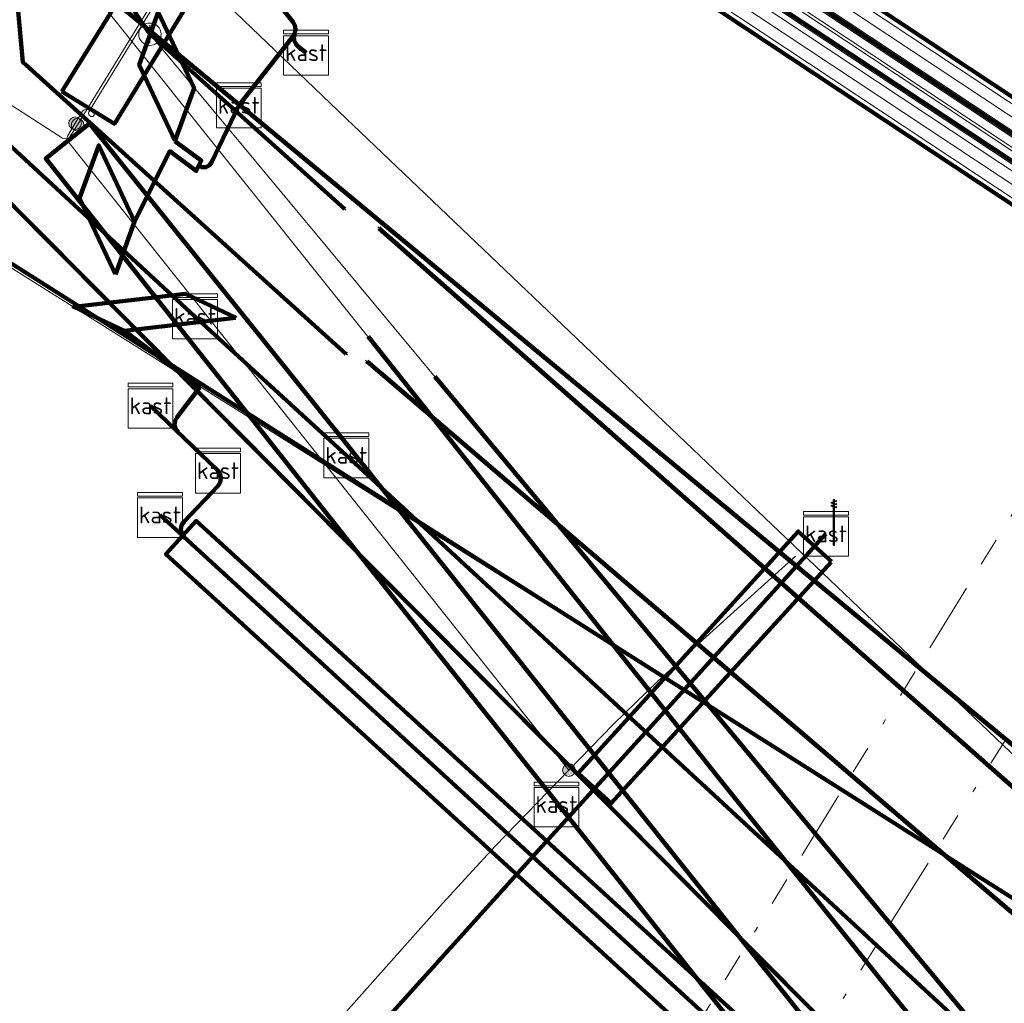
# Model space of a CAD drawing. Header units: metres. Extents: x 153756 to 154348, y 463867 to 464433.
# Tile 32 of 76: x 153994 to 154012, y 464044 to 464061. Entities that reach past the tile are written whole.
import ezdxf
from ezdxf.enums import TextEntityAlignment as Align
from ezdxf.lldxf.tags import DXFTag

# ---------------------------------------------------------------- set-up
doc = ezdxf.new("R2010")
doc.units = ezdxf.units.M
doc.header["$LTSCALE"] = 0.5
doc.linetypes.add('RI-OVERIG-SO', pattern=[17, 5, -2, 2, -2, 0, -2, 2, -2])
doc.layers.get('0').update_dxf_attribs({"linetype": 'CONTINUOUS'})
for name, color, linetype, lineweight in [('B-PV-KL-DATA_COAXKABEL_17_ZIGGO BV-G', 90, 'KL-DATA-SO', 18), ('B-PV-KL-DATA_DUCT_ZIGGO BV-G', 90, 'CONTINUOUS', 100), ('B-PV-KL-DATA_EUROFIBER NEDERLAND BV-G', 90, 'KL-DATA-SO', 18), ('B-PV-KL-DATA_HULPSTUK_KPN BV-S', 90, 'CONTINUOUS', 25), ('B-PV-KL-DATA_HULPSTUK_ZIGGO BV-S', 90, 'CONTINUOUS', 25), ('B-PV-KL-DATA_KABELBED_KPN BV-G', 90, 'CONTINUOUS', 100), ('B-PV-KL-DATA_KABELBED_ZIGGO BV-G', 90, 'CONTINUOUS', 100), ('B-PV-KL-DATA_MANTELBUIS_125_ZIGGO BV-G', 90, 'CONTINUOUS', 100), ('B-PV-KL-DATA_MANTELBUIS_POLYVINYLCHLORIDE PVC_100_KPN BV-G', 90, 'CONTINUOUS', 100), ('B-PV-KL-DATA_MANTELBUIS_POLYVINYLCHLORIDE PVC_125_KPN BV-G', 90, 'CONTINUOUS', 100), ('B-PV-KL-DATA_MANTELBUIS_REGGEFIBER OPERATOR BV-G', 90, 'CONTINUOUS', 100), ('B-PV-KL-DATA_MANTELBUIS_ZIGGO BV-G', 90, 'CONTINUOUS', 100), ('B-PV-KL-DATA_REGGEFIBER OPERATOR BV-G', 90, 'KL-DATA-SO', 18), ('B-PV-KL-DATA_STEDIN NETBEHEER BV-G', 90, 'KL-DATA-SO', 18), ('B-PV-KL-ET_HS_50 KV_STEDIN NETBEHEER BV-G', 10, 'KL-HS-SO', 18), ('B-PV-KL-ET_HS_MANTELBUIS_POLYETHYLEEN PE_110_STEDIN NETBEHEER BV-G', 10, 'CONTINUOUS', 100), ('B-PV-KL-ET_HS_MANTELBUIS_POLYETHYLEEN PE_125_STEDIN NETBEHEER BV-G', 10, 'CONTINUOUS', 100), ('B-PV-KL-ET_HS_MANTELBUIS_POLYVINYLCHLORIDE PVC_125_STEDIN NETBEHEER BV-G', 10, 'CONTINUOUS', 100), ('B-PV-KL-ET_LS_400 V_STEDIN NETBEHEER BV-G', 190, 'KL-LS-SO', 18), ('B-PV-KL-ET_LS_GEMEENTE AMERSFOORT-S', 190, 'CONTINUOUS', 25), ('B-PV-KL-ET_LS_HULPSTUK_GEMEENTE AMERSFOORT-S', 190, 'CONTINUOUS', 25), ('B-PV-KL-ET_LS_HULPSTUK_STEDIN NETBEHEER BV-S', 190, 'CONTINUOUS', 25), ('B-PV-KL-ET_LS_KABELBED_GEMEENTE AMERSFOORT-G', 190, 'CONTINUOUS', 100), ('B-PV-KL-ET_LS_MANTELBUIS_GEMEENTE AMERSFOORT-G', 190, 'CONTINUOUS', 100), ('B-PV-KL-ET_LS_MANTELBUIS_POLYETHYLEEN PE_110_STEDIN NETBEHEER BV-G', 190, 'CONTINUOUS', 100), ('B-PV-KL-ET_LS_MANTELBUIS_POLYETHYLEEN PE_125_STEDIN NETBEHEER BV-G', 190, 'CONTINUOUS', 100), ('B-PV-KL-ET_LS_MANTELBUIS_POLYVINYLCHLORIDE PVC_125_STEDIN NETBEHEER BV-G', 190, 'CONTINUOUS', 100), ('B-PV-KL-ET_MS_MANTELBUIS_POLYETHYLEEN PE_110_STEDIN NETBEHEER BV-G', 130, 'CONTINUOUS', 100), ('B-PV-KL-ET_MS_MANTELBUIS_POLYETHYLEEN PE_125_STEDIN NETBEHEER BV-G', 130, 'CONTINUOUS', 100), ('B-PV-KL-ET_MS_MANTELBUIS_POLYVINYLCHLORIDE PVC_125_STEDIN NETBEHEER BV-G', 130, 'CONTINUOUS', 100), ('B-PV-KL-GAS_LD_MANTELBUIS_POLYETHYLEEN PE_STEDIN NETBEHEER BV-G', 50, 'CONTINUOUS', 100), ('B-PV-KL-GAS_LD_POLYVINYLCHLORIDE PVC_250_STEDIN NETBEHEER BV-G', 50, 'KL-GAS_LD-SO', 18), ('B-PV-KL-WATER_160_VITENS-G', 170, 'KL-WATER-SO', 18), ('B-PV-KL-WATER_HULPSTUK_VITENS-S', 170, 'CONTINUOUS', 25), ('B-PV-KL-WATER_MANTELBUIS_VITENS-G', 170, 'CONTINUOUS', 100), ('B-PV-OG-INFO_EUROFIBER NEDERLAND BV-G', 7, 'CONTINUOUS', 18), ('B-PV-OG-INFO_REGGEFIBER OPERATOR BV-G', 7, 'CONTINUOUS', 18), ('B-PV-OG-INFO_STEDIN NETBEHEER BV-G', 7, 'CONTINUOUS', 18), ('B-PV-OG-INFO_ZIGGO BV-G', 7, 'CONTINUOUS', 18), ('B-PV-RI-VRIJVERVAL_BETON_300_GEMEENTE AMERSFOORT-G', 210, 'RI-OVERIG-SO', 18), ('B-PV-RI-VRIJVERVAL_BETON_400_GEMEENTE AMERSFOORT-G', 210, 'RI-OVERIG-SO', 18)]:
    doc.layers.add(name, color=color, linetype=linetype, lineweight=lineweight)
doc.styles.add('NLCS-ISO', font='txt')
tags = doc.linetypes.add('KL-DATA-SO', pattern='A,4,-1,[101,NLCS.SHX,S=0.5,R=0,X=0,Y=0],-1,4,-1,["D",Standard,S=1,R=0,X=-0.25,Y=-0.5],-1.5', length=12.5).pattern_tags.tags
tags[18] = DXFTag(74, 10)
tags = doc.linetypes.add('KL-GAS_LD-SO', pattern='A,4,-1,[69,NLCS.SHX,S=0.5,R=0,X=0,Y=0],-1,4,-1,["L",Standard,S=1,R=0,X=0.25,Y=-0.5],-2', length=13).pattern_tags.tags
tags[18] = DXFTag(74, 10)
tags = doc.linetypes.add('KL-HS-SO', pattern='A,4,-1,[103,NLCS.SHX,S=0.75,R=0,X=0,Y=0],-1,4,-1,["H",Standard,S=1,R=0,X=0,Y=-0.5],-2', length=13).pattern_tags.tags
tags[18] = DXFTag(74, 10)
tags = doc.linetypes.add('KL-LS-SO', pattern='A,4,-1,[103,NLCS.SHX,S=0.75,R=0,X=0,Y=0],-1,4,-1,["L",Standard,S=1,R=0,X=0,Y=-0.5],-2', length=13).pattern_tags.tags
tags[18] = DXFTag(74, 10)
doc.linetypes.add('KL-WATER-SO', pattern='A,7,-0.5,[168,NLCS.SHX,S=0.75,R=0,X=0.75,Y=0],-2', length=9.5)

# ---------------------------------------------------------------- blocks, each defined once
blk = doc.blocks.new('SKL-WTB_HULP_MOF-SO')
at = {"linetype": 'ByBlock', "lineweight": 18}
h = blk.add_hatch(color=0, dxfattribs=at)
h.dxf.hatch_style = 1
h.paths.add_polyline_path([(-0.5625, 0, 1), (0.5625, 0, 1)])
at = {"color": 0, "linetype": 'ByBlock', "lineweight": 18}
blk.add_circle((0, 0), 0.5625, dxfattribs=at)
at = {"color": 0, "linetype": 'ByBlock', "lineweight": 18, "style": 'NLCS-ISO', "flags": 1}
for tag, p in [('TYPE', (1.5, 0)), ('LABEL', (1.5, -1.5)), ('OMSCHRIJVING', (1.5, -3))]:
    blk.add_attdef(tag, p, '', height=1, dxfattribs=at)
blk = doc.blocks.new('SKL-WTB_HULP_KAST-SO')
at = {"color": 0, "linetype": 'ByBlock', "lineweight": 18}
for points in [[(-2, 2), (2, 2), (2, 1.68), (-2, 1.68)], [(-2, 1.52), (2, 1.52), (2, -2), (-2, -2)]]:
    blk.add_lwpolyline(points, close=True, dxfattribs=at)
at = {"color": 0, "linetype": 'ByBlock', "lineweight": 18, "style": 'NLCS-ISO'}
blk.add_text('kast', height=1.5, dxfattribs=at).set_placement((0, 0), align=Align.MIDDLE_CENTER)
at = {"color": 0, "linetype": 'ByBlock', "lineweight": 18, "style": 'NLCS-ISO', "flags": 1}
for tag, p in [('TYPE', (2.5, 0)), ('LABEL', (2.5, -1.5)), ('OMSCHRIJVING', (2.5, -3))]:
    blk.add_attdef(tag, p, '', height=1, dxfattribs=at)
blk = doc.blocks.new('SKL-WTB_HULP_AFSLUITER-SO')
at = {"color": 0, "linetype": 'ByBlock', "lineweight": 18}
blk.add_lwpolyline([(0, 0.8), (0, -0.8)], dxfattribs=at)
blk.add_circle((0, 0), 1, dxfattribs=at)
at = {"color": 0, "linetype": 'ByBlock', "lineweight": 18, "style": 'NLCS-ISO', "flags": 1}
for tag, p in [('TYPE', (1.5, 0)), ('LABEL', (1.5, -1.5)), ('OMSCHRIJVING', (1.5, -3))]:
    blk.add_attdef(tag, p, '', height=1, dxfattribs=at)
blk = doc.blocks.new('SKL-WTB_HULP_OVERIG-SO')
at = {"color": 0, "linetype": 'ByBlock', "lineweight": 18}
for points in [[(-0.141, 0.141), (0.141, -0.141)], [(0.141, 0.141), (-0.141, -0.141)]]:
    blk.add_lwpolyline(points, dxfattribs=at)
at = {"color": 0, "linetype": 'ByBlock', "lineweight": 18, "style": 'NLCS-ISO', "flags": 1}
for tag, p in [('TYPE', (1.5, 0)), ('LABEL', (1.5, -1.5)), ('OMSCHRIJVING', (1.5, -3))]:
    blk.add_attdef(tag, p, '', height=1, dxfattribs=at)
blk = doc.blocks.new('SKL-ET_LS_MAST-SO')
for p, q in [((-0.047, 2.07), (0.047, 2.07)), ((-0.047, -2), (0.047, -2))]:
    blk.add_line(p, q)
for points in [[(-0.183, 1.76), (-0.223, 1.76), (-0.223, 1.84), (-0.183, 1.84), (-0.183, 1.789)], [(-0.183, 1.789), (-0.047, 1.789)], [(-0.183, 1.76), (-0.047, 1.76)], [(-0.047, -2), (-0.047, 2.07)], [(0.047, -2), (0.047, 2.07)], [(0.183, 1.923), (0.047, 1.923)], [(0.183, 1.894), (0.047, 1.894)], [(0.183, 1.894), (0.223, 1.894), (0.223, 1.973), (0.183, 1.973), (0.183, 1.923)], [(-0.183, 1.494), (-0.223, 1.494), (-0.223, 1.574), (-0.183, 1.574), (-0.183, 1.523)], [(-0.183, 1.523), (-0.047, 1.523)], [(-0.183, 1.494), (-0.047, 1.494)], [(0.183, 1.657), (0.047, 1.657)], [(0.183, 1.627), (0.047, 1.627)], [(0.183, 1.391), (0.047, 1.391)], [(0.183, 1.361), (0.047, 1.361)], [(0.183, 1.627), (0.223, 1.627), (0.223, 1.707), (0.183, 1.707), (0.183, 1.657)], [(0.183, 1.361), (0.223, 1.361), (0.223, 1.441), (0.183, 1.441), (0.183, 1.391)]]:
    blk.add_lwpolyline(points)

msp = doc.modelspace()

# ---------------------------------------------------------------- linework, layer by layer
at = {"layer": 'B-PV-KL-DATA_COAXKABEL_17_ZIGGO BV-G', "ltscale": 0.5, "flags": 128}
for points in [[(153919.76, 464112.039), (153919.49, 464111.614), (153918.716, 464110.414), (153937.799, 464098.291), (153943.197, 464094.834), (153954.289, 464087.761), (153974.268, 464075.126), (153982.336, 464069.737), (153987.267, 464066.475), (153989.279, 464066.382), (153989.895, 464066.197), (153990.466, 464065.903), (153990.974, 464065.509), (153991.236, 464065.215), (154027.08, 464035.561), (154032.015, 464032.514), (154035.541, 464029.473), (154042.649, 464025.336), (154053.187, 464018.85), (154057.025, 464016.293), (154059.577, 464014.054), (154063.481, 464010.416), (154065.882, 464007.891), (154067.01, 464005.818), (154067.69, 464005.006), (154071.08, 464001.259), (154072.148, 464000.16), (154072.274, 464000), (154076.598, 463994.86), (154077.905, 463993.198), (154086.001, 463982.044), (154089.465, 463977.165), (154095.389, 463968.12), (154100.278, 463959.993), (154102.287, 463956.383), (154102.835, 463955.689), (154102.279, 463955.452)], [(153912.769, 463959.811), (153912.23, 463958.969), (153913.454, 463958.198), (153917.095, 463966.781), (153917.034, 463969.871), (153917.893, 463969.328), (153923.608, 463978.346), (153924.706, 463977.651), (153927.61, 463978.423), (153936.8, 463993.156), (153938.374, 463995.577), (153939.084, 463996.629), (153939.807, 463997.674), (153940.542, 463998.71), (153941.477, 463999.999), (153943.04, 464002.043), (153944.648, 464004.053), (153946.3, 464006.026), (153947.995, 464007.962), (153949.733, 464009.861), (153952.561, 464012.785), (153953.442, 464013.722), (153954.32, 464014.677), (153955.187, 464015.642), (153956.043, 464016.617), (153956.888, 464017.601), (153992.197, 464060.162), (153990.277, 464064.565), (153988.7, 464066.409), (153989.279, 464066.382), (153989.895, 464066.197), (153990.466, 464065.903), (153990.974, 464065.509), (153991.236, 464065.215), (154027.08, 464035.561), (154032.015, 464032.514), (154035.541, 464029.473), (154042.649, 464025.336), (154053.187, 464018.85), (154057.025, 464016.293), (154059.577, 464014.054), (154063.481, 464010.416), (154065.882, 464007.891), (154067.01, 464005.818), (154067.69, 464005.006), (154071.08, 464001.259), (154072.148, 464000.16), (154072.274, 464000), (154076.598, 463994.86), (154077.905, 463993.198), (154086.001, 463982.044), (154089.465, 463977.165), (154095.389, 463968.12), (154100.278, 463959.993), (154102.287, 463956.383), (154102.835, 463955.689), (154102.279, 463955.452)]]:
    msp.add_lwpolyline(points, dxfattribs=at)
at = {"layer": 'B-PV-KL-DATA_DUCT_ZIGGO BV-G', "ltscale": 0.5, "flags": 128}
for points in [[(154063.481, 464010.416), (154059.577, 464014.054), (154057.025, 464016.293), (154053.187, 464018.85), (154042.649, 464025.336), (154035.541, 464029.473), (154032.015, 464032.514), (154027.08, 464035.561), (153991.236, 464065.215), (153990.974, 464065.509), (153990.301, 464065.988), (153983.171, 464072.159), (153981.848, 464073.298), (153981.676, 464073.092), (153975.444, 464076.981), (153973.15, 464077.477), (153973.656, 464078.288), (153971.47, 464079.701), (153926.209, 464108.615)], [(153926.209, 464108.615), (153971.47, 464079.701), (153973.656, 464078.288), (153973.15, 464077.477), (153975.444, 464076.981), (153981.676, 464073.092), (153981.848, 464073.298), (153983.171, 464072.159), (153990.301, 464065.988), (153990.974, 464065.509), (153991.236, 464065.215), (154027.08, 464035.561), (154032.015, 464032.514), (154035.541, 464029.473), (154042.649, 464025.336), (154053.187, 464018.85), (154057.025, 464016.293), (154059.577, 464014.054), (154063.481, 464010.416)], [(154063.481, 464010.416), (154059.577, 464014.054), (154057.025, 464016.293), (154053.187, 464018.85), (154042.649, 464025.336), (154035.541, 464029.473), (154032.015, 464032.514), (154027.08, 464035.561), (153991.236, 464065.215), (153990.974, 464065.509), (153990.301, 464065.988), (153981.87, 464073.285), (153971.47, 464079.701), (153966.46, 464082.938), (153944.243, 464097.04)], [(154063.481, 464010.416), (154059.577, 464014.054), (154057.025, 464016.293), (154053.187, 464018.85), (154042.649, 464025.336), (154035.541, 464029.473), (154032.015, 464032.514), (154027.08, 464035.561), (153991.236, 464065.215), (153990.974, 464065.509), (153990.301, 464065.988), (153981.87, 464073.285), (153971.47, 464079.701), (153966.46, 464082.938), (153944.243, 464097.04)], [(154063.481, 464010.416), (154059.577, 464014.054), (154057.025, 464016.293), (154053.187, 464018.85), (154042.649, 464025.336), (154035.541, 464029.473), (154032.015, 464032.514), (154027.08, 464035.561), (153991.236, 464065.215), (153990.974, 464065.509), (153990.301, 464065.988), (153981.87, 464073.285), (153971.47, 464079.701), (153966.46, 464082.938), (153944.243, 464097.04)], [(154063.481, 464010.416), (154059.577, 464014.054), (154057.025, 464016.293), (154053.187, 464018.85), (154042.649, 464025.336), (154035.541, 464029.473), (154032.015, 464032.514), (154027.08, 464035.561), (153991.236, 464065.215), (153990.974, 464065.509), (153990.301, 464065.988), (153981.87, 464073.285), (153971.47, 464079.701), (153966.46, 464082.938), (153944.243, 464097.04)], [(154063.481, 464010.416), (154059.577, 464014.054), (154057.025, 464016.293), (154053.187, 464018.85), (154042.649, 464025.336), (154035.541, 464029.473), (154032.015, 464032.514), (154027.08, 464035.561), (153991.236, 464065.215), (153990.974, 464065.509), (153990.301, 464065.988), (153981.87, 464073.285), (153971.47, 464079.701), (153966.46, 464082.938), (153944.243, 464097.04)], [(154063.481, 464010.416), (154059.577, 464014.054), (154057.025, 464016.293), (154053.187, 464018.85), (154042.649, 464025.336), (154035.541, 464029.473), (154032.015, 464032.514), (154027.08, 464035.561), (153991.236, 464065.215), (153990.974, 464065.509), (153990.301, 464065.988), (153981.87, 464073.285), (153971.47, 464079.701), (153966.46, 464082.938), (153944.243, 464097.04)], [(154063.481, 464010.416), (154059.577, 464014.054), (154057.025, 464016.293), (154053.187, 464018.85), (154042.649, 464025.336), (154035.541, 464029.473), (154032.015, 464032.514), (154027.08, 464035.561), (153991.236, 464065.215), (153990.974, 464065.509), (153990.301, 464065.988), (153981.87, 464073.285), (153981.848, 464073.298), (153981.676, 464073.092), (153975.444, 464076.981), (153973.15, 464077.477), (153973.656, 464078.288), (153966.46, 464082.938), (153944.243, 464097.04)], [(154063.481, 464010.416), (154059.577, 464014.054), (154057.025, 464016.293), (154053.187, 464018.85), (154042.649, 464025.336), (154035.541, 464029.473), (154032.015, 464032.514), (154027.08, 464035.561), (153991.236, 464065.215), (153990.974, 464065.509), (153990.301, 464065.988), (153981.87, 464073.285), (153971.47, 464079.701), (153966.46, 464082.938), (153944.243, 464097.04)], [(154063.481, 464010.416), (154059.577, 464014.054), (154057.025, 464016.293), (154053.187, 464018.85), (154042.649, 464025.336), (154035.541, 464029.473), (154032.015, 464032.514), (154027.08, 464035.561), (153991.236, 464065.215), (153990.974, 464065.509), (153990.301, 464065.988), (153981.87, 464073.285), (153971.47, 464079.701), (153966.46, 464082.938), (153944.243, 464097.04)], [(154063.481, 464010.416), (154059.577, 464014.054), (154057.025, 464016.293), (154053.187, 464018.85), (154042.649, 464025.336), (154035.541, 464029.473), (154032.015, 464032.514), (154027.08, 464035.561), (153991.236, 464065.215), (153990.974, 464065.509), (153990.301, 464065.988), (153981.87, 464073.285), (153971.47, 464079.701), (153966.46, 464082.938), (153944.243, 464097.04)], [(154063.481, 464010.416), (154059.577, 464014.054), (154057.025, 464016.293), (154053.187, 464018.85), (154042.649, 464025.336), (154035.541, 464029.473), (154032.015, 464032.514), (154027.08, 464035.561), (153991.236, 464065.215), (153990.974, 464065.509), (153990.301, 464065.988), (153981.87, 464073.285), (153971.47, 464079.701), (153966.46, 464082.938), (153944.243, 464097.04)], [(154063.481, 464010.416), (154059.577, 464014.054), (154057.025, 464016.293), (154053.187, 464018.85), (154042.649, 464025.336), (154035.541, 464029.473), (154032.015, 464032.514), (154027.08, 464035.561), (153991.236, 464065.215), (153990.974, 464065.509), (153990.301, 464065.988), (153981.87, 464073.285), (153981.848, 464073.298), (153981.676, 464073.092), (153975.444, 464076.981), (153973.15, 464077.477), (153973.656, 464078.288), (153966.46, 464082.938), (153944.243, 464097.04)], [(154036.464, 464028.936), (154035.541, 464029.473), (154032.015, 464032.514), (154027.08, 464035.561), (153991.236, 464065.215), (153990.974, 464065.509), (153990.301, 464065.988), (153983.171, 464072.159), (153981.848, 464073.298), (153981.676, 464073.092), (153975.444, 464076.981), (153973.15, 464077.477), (153973.272, 464077.672)], [(153973.272, 464077.672), (153973.15, 464077.477), (153975.444, 464076.981), (153983.171, 464072.159), (153990.301, 464065.988), (153990.974, 464065.509), (153991.236, 464065.215), (154027.08, 464035.561), (154032.015, 464032.514), (154035.541, 464029.473), (154042.649, 464025.336), (154053.187, 464018.85), (154057.025, 464016.293), (154059.577, 464014.054), (154063.481, 464010.416)], [(154050.012, 464021.406), (154049.738, 464020.973), (154042.649, 464025.336), (154035.541, 464029.473), (154032.015, 464032.514), (154027.08, 464035.561), (153991.236, 464065.215), (153990.974, 464065.509), (153990.301, 464065.988), (153983.171, 464072.159), (153981.848, 464073.298), (153981.676, 464073.092), (153975.444, 464076.981), (153973.15, 464077.477), (153973.272, 464077.672)], [(154063.481, 464010.416), (154059.577, 464014.054), (154057.025, 464016.293), (154053.187, 464018.85), (154042.649, 464025.336), (154035.541, 464029.473), (154032.015, 464032.514), (154027.08, 464035.561), (153991.236, 464065.215), (153990.974, 464065.509), (153990.301, 464065.988), (153981.87, 464073.285), (153981.848, 464073.298), (153981.676, 464073.092), (153975.444, 464076.981), (153973.15, 464077.477), (153973.272, 464077.672)], [(154035.541, 464029.473), (154031.944, 464032.576), (154026.983, 464035.641), (153991.236, 464065.215), (153990.974, 464065.509), (153990.466, 464065.903), (153990.301, 464065.988), (153981.87, 464073.285)]]:
    msp.add_lwpolyline(points, dxfattribs=at)
at = {"layer": 'B-PV-KL-DATA_EUROFIBER NEDERLAND BV-G', "ltscale": 0.5, "flags": 128}
for points in [[(153867.055, 464146.557), (153884.7, 464135.5), (153888.9, 464132.8), (153917.1, 464115.1), (153944.3, 464097.3), (153967.4, 464083.2), (153971.7, 464080.5), (153972.65, 464079.96), (153972.59, 464077.67), (153973.11, 464077.36), (153973.62, 464077.05), (153975.55, 464078.18), (153977.2, 464077.2), (153981.4, 464074.6), (153988.6, 464070), (153993.1, 464065.9), (154000, 464059.3), (154019.3, 464040.9), (154026.2, 464036.6), (154030.8, 464033.7), (154039.3, 464028.3), (154056.5, 464017.1), (154069.8, 464003.9), (154072.9, 464000), (154076.1, 463996.1), (154084.6, 463984.2), (154086.6, 463981.4), (154088.6, 463978.6), (154090.6, 463975.8), (154092.5, 463972.9), (154094.3, 463970), (154094.4, 463970), (154101.2, 463958.6), (154104.8, 463951.6), (154104.7, 463951.6), (154105.2, 463950.8), (154107.6, 463946.1), (154109.7, 463941.8), (154109.9, 463941.4), (154113.8, 463933.2), (154119.9, 463920.6), (154124.385, 463911.354)], [(153973.105, 464077.359), (153973.617, 464077.046), (153975.555, 464078.18), (153977.2, 464077.2), (153981.4, 464074.6), (153988.6, 464070), (153993.1, 464065.9), (154000, 464059.3), (154019.3, 464040.9), (154026.2, 464036.6), (154030.8, 464033.7), (154039.3, 464028.3), (154056.5, 464017.1), (154069.8, 464003.9), (154072.9, 464000), (154076.1, 463996.1), (154084.6, 463984.2), (154086.6, 463981.4), (154088.6, 463978.6), (154090.6, 463975.8), (154092.5, 463972.9), (154094.3, 463970), (154094.4, 463970), (154101.2, 463958.6), (154104.8, 463951.6), (154104.7, 463951.6), (154105.2, 463950.8), (154107.6, 463946.1), (154109.7, 463941.8), (154109.9, 463941.4), (154113.8, 463933.2), (154119.9, 463920.6), (154124.385, 463911.353)], [(153973.11, 464077.36), (153973.62, 464077.05), (153975.55, 464078.18), (153977.2, 464077.2), (153981.4, 464074.6), (153988.6, 464070), (153993.1, 464065.9), (154000, 464059.3), (154019.3, 464040.9), (154026.2, 464036.6), (154030.8, 464033.7), (154039.3, 464028.3), (154056.5, 464017.1), (154069.8, 464003.9), (154072.9, 464000), (154076.1, 463996.1), (154084.6, 463984.2), (154086.6, 463981.4), (154088.6, 463978.6), (154090.6, 463975.8), (154092.5, 463972.9), (154094.3, 463970), (154094.4, 463970), (154101.2, 463958.6), (154104.8, 463951.6), (154104.7, 463951.6), (154105.2, 463950.8), (154107.6, 463946.1), (154109.7, 463941.8), (154109.9, 463941.4), (154113.8, 463933.2), (154119.9, 463920.6), (154124.385, 463911.354)], [(153973.11, 464077.36), (153973.62, 464077.05), (153974.78, 464077.73), (153982.04, 464072.95), (153985.75, 464070.64), (153986.61, 464069.61), (153987.24, 464068.25), (153986.58, 464066.63), (153983.59, 464063.01), (153981.37, 464060.36), (153991, 464058.6), (154031.1, 464033.2), (154057.5, 464016.9), (154063.9, 464011.8), (154071.1, 464005), (154076.7, 463999), (154080.5, 463993.4), (154083, 463988.7), (154097.1, 463967.8), (154108.9, 463947.1), (154111.48, 463941.51), (154105.38, 463938.52), (154097.02, 463934.35), (154077.461, 463926.031)], [(154125.205, 463912.874), (154111.48, 463941.51), (154108.9, 463947.1), (154097.1, 463967.8), (154083, 463988.7), (154080.5, 463993.4), (154076.7, 463999), (154071.1, 464005), (154063.9, 464011.8), (154057.5, 464016.9), (154031.1, 464033.2), (153991, 464058.6), (153981.37, 464060.36), (153983.59, 464063.01), (153986.58, 464066.63), (153987.24, 464068.25), (153986.61, 464069.61), (153985.75, 464070.64), (153982.04, 464072.95), (153974.78, 464077.73), (153973.62, 464077.05), (153973.11, 464077.36)], [(154032.027, 464032.421), (154031.934, 464032.685), (154031.1, 464033.2), (153991, 464058.6), (153981.372, 464060.359)]]:
    msp.add_lwpolyline(points, dxfattribs=at)
at = {"layer": 'B-PV-KL-DATA_KABELBED_KPN BV-G', "ltscale": 0.5, "flags": 128}
for points in [[(154000.151, 464012.279), (154000.528, 464012.768), (154009.209, 464023.228), (154018.588, 464033.066), (154018.442, 464033.213), (153992.24, 464059.571), (153991.074, 464060.744), (153991.018, 464061.47), (153990.985, 464062.213), (153991.813, 464063.264), (153993.445, 464065.333), (153993.916, 464065.93), (154000.218, 464073.924), (154008.556, 464084.501), (154008.633, 464084.599), (154013.591, 464085.533), (154013.976, 464085.605), (154014.016, 464085.641), (154017.8, 464089.087), (154031.446, 464102.791)], [(153999.967, 464057.69), (153996.486, 464060.82), (153994.939, 464063.117), (153994.925, 464063.137), (153993.445, 464065.333), (153993.137, 464065.791), (153990.92, 464067.895), (153986.979, 464071.635), (153986.811, 464071.775), (153986.632, 464071.901), (153986.444, 464072.012), (153986.247, 464072.107), (153986.043, 464072.186), (153985.833, 464072.248), (153985.619, 464072.293), (153985.402, 464072.321), (153984.832, 464072.451), (153984.276, 464072.63), (153983.737, 464072.857), (153983.22, 464073.129), (153982.401, 464073.558), (153981.115, 464074.242)], [(153994.095, 464061.796), (153994.233, 464060.304), (153999.993, 464055.108)], [(154018.588, 464033.066), (153991.074, 464060.744)], [(153994.262, 464060.277), (153999.882, 464055.209)], [(153999.739, 464057.895), (153998.251, 464059.233)], [(154035.854, 464030.625), (154026.182, 464036.741), (154018.992, 464041.128), (154000.589, 464057.337)], [(154030.999, 464033.648), (154026.182, 464036.741), (154018.992, 464041.128), (154000.764, 464057.182)], [(154022.538, 464036.038), (154000.373, 464054.967)], [(154021.824, 464036.647), (154000.602, 464054.771)]]:
    msp.add_lwpolyline(points, dxfattribs=at)
at = {"layer": 'B-PV-KL-DATA_KABELBED_ZIGGO BV-G', "ltscale": 0.5, "flags": 128}
for points in [[(154027.08, 464035.561), (153991.236, 464065.215)], [(153997.302, 464055.772), (153993.076, 464059.67)], [(154000, 464053.297), (153997.302, 464055.772)], [(154016.331, 464038.216), (154000, 464053.297)]]:
    msp.add_lwpolyline(points, dxfattribs=at)
at = {"layer": 'B-PV-KL-DATA_MANTELBUIS_125_ZIGGO BV-G', "ltscale": 0.5, "flags": 128}
msp.add_lwpolyline([(154035.541, 464029.473), (154031.944, 464032.576), (154026.983, 464035.641), (153991.236, 464065.215), (153990.974, 464065.509), (153990.301, 464065.988), (153981.87, 464073.285)], dxfattribs=at)
at = {"layer": 'B-PV-KL-DATA_MANTELBUIS_POLYVINYLCHLORIDE PVC_100_KPN BV-G', "ltscale": 0.5, "flags": 128}
for points in [[(154018.588, 464033.066), (153991.074, 464060.744)], [(154018.588, 464033.066), (153991.074, 464060.744)], [(153994.262, 464060.277), (153999.882, 464055.209)], [(153994.262, 464060.277), (153999.882, 464055.209)], [(154021.824, 464036.647), (154000.602, 464054.771)], [(154021.824, 464036.647), (154000.602, 464054.771)], [(154021.824, 464036.647), (154000.602, 464054.771)], [(154021.824, 464036.647), (154000.602, 464054.771)], [(154021.824, 464036.647), (154000.602, 464054.771)]]:
    msp.add_lwpolyline(points, dxfattribs=at)
at = {"layer": 'B-PV-KL-DATA_MANTELBUIS_POLYVINYLCHLORIDE PVC_125_KPN BV-G', "ltscale": 0.5, "flags": 128}
for points in [[(153999.739, 464057.895), (153998.251, 464059.233)], [(154030.999, 464033.648), (154026.182, 464036.741), (154018.992, 464041.128), (154000.764, 464057.182)]]:
    msp.add_lwpolyline(points, dxfattribs=at)
at = {"layer": 'B-PV-KL-DATA_MANTELBUIS_REGGEFIBER OPERATOR BV-G', "ltscale": 0.5, "flags": 128}
msp.add_lwpolyline([(154031.09, 464033.241), (153991.045, 464058.603)], dxfattribs=at)
at = {"layer": 'B-PV-KL-DATA_MANTELBUIS_ZIGGO BV-G', "ltscale": 0.5, "flags": 128}
for points in [[(153997.302, 464055.772), (153993.076, 464059.67)], [(154016.331, 464038.216), (154000, 464053.297)]]:
    msp.add_lwpolyline(points, dxfattribs=at)
at = {"layer": 'B-PV-KL-DATA_REGGEFIBER OPERATOR BV-G', "ltscale": 0.5, "flags": 128}
for points in [[(154125.098, 463912.675), (154122.563, 463918.029), (154119.406, 463924.647), (154116.75, 463930.099), (154108.853, 463947.11), (154102.064, 463959.103), (154097.061, 463967.786), (154090.856, 463977.514), (154086.551, 463983.59), (154083.032, 463988.74), (154081.617, 463991.401), (154080.512, 463993.435), (154078.763, 463995.995), (154076.679, 463999.015), (154074.146, 464001.943), (154068.52, 464007.606), (154063.917, 464011.811), (154057.468, 464016.892), (154031.661, 464033.154), (154031.09, 464033.241), (153991.046, 464058.603), (153987.323, 464054.011), (153979.687, 464044.705), (153966.502, 464028.783), (153958.02, 464018.555), (153954.347, 464014.285), (153950.258, 464010.028), (153944.913, 464004.099), (153939.841, 463997.392), (153935.746, 463990.97), (153932.394, 463984.423), (153930.294, 463982.232), (153930.145, 463980.64), (153913.321, 463958.985), (153912.962, 463958.476), (153909.74, 463953.762), (153898.931, 463937.065), (153888.865, 463921.119), (153882.146, 463910.53), (153876.328, 463900.917), (153876.526, 463899.526), (153875.952, 463898.534), (153875.691, 463898.118), (153872.253, 463892.456)], [(154125.098, 463912.675), (154122.563, 463918.029), (154119.388, 463924.685), (154116.75, 463930.099), (154108.853, 463947.11), (154102.064, 463959.103), (154097.061, 463967.786), (154090.856, 463977.514), (154086.551, 463983.59), (154083.032, 463988.74), (154081.617, 463991.401), (154080.512, 463993.435), (154078.763, 463995.995), (154076.679, 463999.015), (154074.146, 464001.943), (154068.52, 464007.606), (154063.917, 464011.811), (154057.468, 464016.892), (154031.661, 464033.154), (154031.09, 464033.241), (153991.046, 464058.603), (153987.323, 464054.011), (153979.687, 464044.705), (153966.502, 464028.783), (153958.02, 464018.555), (153954.347, 464014.285), (153950.258, 464010.028), (153944.913, 464004.099), (153939.841, 463997.392), (153935.746, 463990.97), (153931.864, 463984.749), (153930.294, 463982.232), (153930.145, 463980.64), (153913.321, 463958.985), (153912.962, 463958.476), (153909.74, 463953.762), (153898.931, 463937.065), (153888.865, 463921.119), (153882.146, 463910.53), (153876.328, 463900.917), (153876.526, 463899.526), (153875.952, 463898.534), (153875.691, 463898.118), (153872.253, 463892.456)]]:
    msp.add_lwpolyline(points, dxfattribs=at)
at = {"layer": 'B-PV-KL-DATA_STEDIN NETBEHEER BV-G', "ltscale": 0.5, "flags": 128}
msp.add_lwpolyline([(153868.933, 464149.518), (153871.207, 464148.082), (153992.997, 464071.272), (154018.009, 464054.721), (154032.252, 464043.728), (154056.605, 464021.476), (154060.747, 464017.144), (154072.629, 464003.712), (154091.833, 463977.529), (154096.909, 463969.797), (154106.625, 463953.097), (154119.665, 463926.186), (154125.852, 463914.072)], dxfattribs=at)
at = {"layer": 'B-PV-KL-ET_HS_50 KV_STEDIN NETBEHEER BV-G', "ltscale": 0.5, "flags": 128}
for points in [[(153869.282, 464150.067), (153871.554, 464148.632), (153993.351, 464071.818), (154018.386, 464055.25), (154032.671, 464044.226), (154057.06, 464021.941), (154061.225, 464017.583), (154073.133, 464004.121), (154092.583, 463978.027), (154097.676, 463970.267), (154107.069, 463953.328), (154120.156, 463926.432), (154126.169, 463914.659)], [(153869.175, 464149.898), (153871.447, 464148.463), (153993.242, 464071.65), (154018.27, 464055.087), (154032.542, 464044.073), (154056.92, 464021.798), (154061.078, 464017.448), (154072.978, 464003.995), (154092.416, 463977.917), (154097.505, 463970.163), (154106.894, 463953.231), (154119.977, 463926.343), (154126.053, 463914.445)], [(153869.067, 464149.729), (153871.34, 464148.294), (153993.133, 464071.482), (154018.154, 464054.924), (154032.413, 464043.92), (154056.78, 464021.655), (154060.931, 464017.313), (154072.823, 464003.869), (154092.249, 463977.807), (154097.334, 463970.059), (154106.719, 463953.134), (154119.798, 463926.254), (154125.938, 463914.231)], [(154125.88, 463914.125), (154119.709, 463926.209), (154106.626, 463953.097), (154097.251, 463970.004), (154092.16, 463977.76), (154072.745, 464003.806), (154060.857, 464017.245), (154056.71, 464021.583), (154032.349, 464043.843), (154018.096, 464054.843), (153993.079, 464071.398), (153871.287, 464148.209), (153869.014, 464149.645)], [(153868.907, 464149.476), (153871.18, 464148.04), (153992.97, 464071.23), (154017.98, 464054.68), (154032.22, 464043.69), (154056.57, 464021.44), (154060.71, 464017.11), (154072.59, 464003.68), (154092, 463977.64), (154097.08, 463969.9), (154106.446, 463953.009), (154119.53, 463926.12), (154125.765, 463913.911)], [(153868.746, 464149.222), (153871.02, 464147.786), (153992.807, 464070.978), (154017.806, 464054.436), (154032.027, 464043.46), (154056.36, 464021.225), (154060.489, 464016.907), (154072.357, 464003.491), (154091.751, 463977.473), (154093.123, 463975.383), (154093.63, 463974.519), (154094.642, 463972.976), (154095.239, 463972.159), (154096.824, 463969.744), (154100.257, 463963.553), (154100.7, 463962.65), (154101.148, 463961.843)], [(154125.65, 463913.697), (154119.351, 463926.031), (154106.266, 463952.921), (154096.909, 463969.796), (154091.84, 463977.52), (154072.435, 464003.554), (154060.563, 464016.975), (154056.43, 464021.297), (154032.091, 464043.537), (154017.864, 464054.517), (153992.861, 464071.062), (153871.073, 464147.871), (153868.799, 464149.307)], [(153868.639, 464149.053), (153870.913, 464147.617), (153992.698, 464070.81), (154017.69, 464054.273), (154031.898, 464043.307), (154056.22, 464021.082), (154060.342, 464016.772), (154072.202, 464003.365), (154091.584, 463977.363), (154094.011, 463973.666)], [(153868.531, 464148.885), (153870.806, 464147.448), (153992.589, 464070.642), (154017.574, 464054.11), (154031.769, 464043.154), (154056.08, 464020.939), (154060.195, 464016.637), (154072.047, 464003.239), (154091.417, 463977.253), (154092.789, 463975.163), (154093.379, 463974.355), (154094.392, 463972.812), (154094.893, 463971.957), (154096.488, 463969.527), (154099.911, 463963.351), (154100.438, 463962.505), (154101.333, 463960.891), (154101.774, 463959.992), (154105.823, 463952.689), (154118.905, 463925.807), (154125.362, 463913.163)]]:
    msp.add_lwpolyline(points, dxfattribs=at)
at = {"layer": 'B-PV-KL-ET_HS_MANTELBUIS_POLYETHYLEEN PE_110_STEDIN NETBEHEER BV-G', "ltscale": 0.5, "flags": 128}
for points in [[(154091.994, 463977.647), (154072.785, 464003.838), (154060.894, 464017.279), (154056.745, 464021.619), (154032.381, 464043.881), (154018.125, 464054.884), (153993.106, 464071.44), (153871.314, 464148.251), (153869.041, 464149.687)], [(153868.826, 464149.349), (153871.1, 464147.913), (153992.888, 464071.104), (154017.893, 464054.558), (154032.123, 464043.575), (154056.465, 464021.333), (154060.6, 464017.009), (154072.473, 464003.586), (154091.672, 463977.411), (154091.994, 463977.647)]]:
    msp.add_lwpolyline(points, dxfattribs=at)
at = {"layer": 'B-PV-KL-ET_HS_MANTELBUIS_POLYETHYLEEN PE_125_STEDIN NETBEHEER BV-G', "ltscale": 0.5, "flags": 128}
msp.add_lwpolyline([(153868.478, 464148.8), (153870.753, 464147.363), (153992.536, 464070.558), (154017.514, 464054.029), (154031.705, 464043.077), (154056.01, 464020.868), (154060.121, 464016.568), (154071.969, 464003.175), (154091.359, 463977.162), (154092.641, 463978.118), (154073.211, 464004.185), (154061.299, 464017.652), (154057.13, 464022.012), (154032.735, 464044.303), (154018.446, 464055.331), (153993.404, 464071.902), (153871.607, 464148.717), (153869.335, 464150.152)], dxfattribs=at)
at = {"layer": 'B-PV-KL-ET_HS_MANTELBUIS_POLYVINYLCHLORIDE PVC_125_STEDIN NETBEHEER BV-G', "ltscale": 0.5, "flags": 128}
msp.add_lwpolyline([(153994.93, 464059.781), (153995.866, 464059.203), (154000, 464065.951), (154011.247, 464084.032), (154010.355, 464084.586), (154000, 464067.939), (153994.93, 464059.781)], dxfattribs=at)
at = {"layer": 'B-PV-KL-ET_LS_400 V_STEDIN NETBEHEER BV-G', "ltscale": 0.5, "flags": 128}
for points in [[(153995.21, 464059.185), (154000, 464066.991), (154011.453, 464085.403)], [(153995.167, 464059.213), (153995.299, 464059.428), (153995.306, 464059.436), (153995.312, 464059.442), (153995.319, 464059.446), (153995.326, 464059.45), (153995.334, 464059.453), (153995.363, 464059.457), (153995.392, 464059.456), (153995.421, 464059.45), (153995.448, 464059.438), (153995.472, 464059.422), (153995.486, 464059.411), (153995.498, 464059.396), (153995.502, 464059.39), (153995.504, 464059.384), (153995.506, 464059.377), (153995.506, 464059.37), (153995.506, 464059.363), (153995.503, 464059.357), (153995.5, 464059.35), (153995.496, 464059.345), (153995.491, 464059.34), (153995.485, 464059.336), (153995.475, 464059.334), (153995.465, 464059.333), (153995.454, 464059.334), (153995.444, 464059.337), (153995.435, 464059.342), (153995.426, 464059.348), (153995.419, 464059.355), (153995.413, 464059.364), (153995.409, 464059.374), (153995.406, 464059.384), (153995.406, 464059.395), (153995.407, 464059.405), (153995.41, 464059.415), (154000, 464066.897), (154004.216, 464073.675)], [(153966.275, 464028.495), (153992.732, 464060.368), (153994.944, 464058.948), (153995.013, 464058.934), (153995.061, 464058.955), (153995.21, 464059.185)], [(153995.167, 464059.213), (153995.028, 464058.984), (153995.02, 464058.932), (153995.033, 464058.897), (154003.969, 464047.689)], [(154003.969, 464047.689), (154004.767, 464048.506), (154005.551, 464049.27), (154006.355, 464050.012), (154008.011, 464051.499)], [(154003.969, 464047.689), (154002.653, 464046.333), (154001.714, 464045.313), (153998.838, 464042.083), (153990.162, 464032.208), (153990.171, 464032.218), (153984.98, 464026.041), (153979.868, 464019.798), (153974.837, 464013.49), (153969.693, 464006.861), (153964.504, 464000), (153959.731, 463993.454), (153956.669, 463989.154), (153955.698, 463987.725), (153954.75, 463986.279), (153953.827, 463984.818), (153952.929, 463983.341), (153952.056, 463981.849), (153951.187, 463980.301), (153950.344, 463978.739), (153949.529, 463977.163), (153947.994, 463973.902)]]:
    msp.add_lwpolyline(points, dxfattribs=at)
at = {"layer": 'B-PV-KL-ET_LS_KABELBED_GEMEENTE AMERSFOORT-G', "ltscale": 0.5, "flags": 128}
for points in [[(153993.225, 464067.133), (153993.194, 464067.064), (153993.19, 464066.988), (153993.214, 464066.917), (153993.263, 464066.859), (153996.718, 464063.822), (153997.036, 464063.515), (153997.327, 464063.182), (153999.053, 464061.015), (153999.085, 464060.957), (153999.096, 464060.891), (153999.086, 464060.826), (153999.054, 464060.767), (153998.085, 464059.53), (153997.596, 464058.511), (153997.556, 464058.46), (153997.497, 464058.43), (153997.432, 464058.429), (153997.371, 464058.456)], [(153996.946, 464058.895), (153997.286, 464059.836), (153996.649, 464061.194), (153996.309, 464060.253), (153996.942, 464058.904)], [(153999.284, 464060.469), (153999.142, 464060.58), (153999.099, 464060.627), (153999.072, 464060.687), (153999.066, 464060.751), (153999.081, 464060.814)], [(153995.884, 464056.52), (153996.224, 464057.461), (153995.587, 464058.819), (153995.247, 464057.878), (153995.88, 464056.529)], [(153996.946, 464058.895), (153997.414, 464058.548), (153997.327, 464058.364), (153996.855, 464058.714), (153996.224, 464057.461)], [(153998.037, 464055.747), (153997.133, 464056.174), (153995.142, 464055.941), (153996.047, 464055.514), (153998.027, 464055.746)], [(153996.047, 464055.514), (153997.381, 464054.499), (153997.163, 464054.212)], [(153997.163, 464054.212), (153996.981, 464053.973), (153996.949, 464053.908), (153996.941, 464053.836), (153996.96, 464053.766), (153997.002, 464053.708)], [(153997.117, 464051.834), (153997.07, 464051.898), (153997.052, 464051.975), (153997.065, 464052.053), (153997.108, 464052.12), (153997.712, 464052.749), (153997.754, 464052.815), (153997.767, 464052.892), (153997.751, 464052.968), (153997.706, 464053.032), (153996.51, 464054.18)], [(153996.678, 464052.235), (154013.945, 464036.419), (154014.668, 464035.744)], [(154003.978, 464046.866), (154008.552, 464051.898)], [(154003.747, 464047.076), (154003.978, 464046.866)], [(154003.978, 464046.866), (154003.489, 464046.328), (153994.558, 464036.422), (153994.518, 464036.354), (153994.507, 464036.276), (153994.527, 464036.199), (153994.576, 464036.137), (153995.253, 464035.55)]]:
    msp.add_lwpolyline(points, dxfattribs=at)
at = {"layer": 'B-PV-KL-ET_LS_MANTELBUIS_GEMEENTE AMERSFOORT-G', "ltscale": 0.5, "flags": 128}
for points in [[(154013.675, 464036.124), (154014.214, 464036.715), (153997.324, 464052.13), (153996.785, 464051.539), (154013.668, 464036.13)], [(154008.649, 464051.403), (154008.058, 464051.942), (154004.134, 464047.637), (154004.725, 464047.098), (154008.642, 464051.396)]]:
    msp.add_lwpolyline(points, dxfattribs=at)
at = {"layer": 'B-PV-KL-ET_LS_MANTELBUIS_POLYETHYLEEN PE_110_STEDIN NETBEHEER BV-G', "ltscale": 0.5, "flags": 128}
for points in [[(154091.994, 463977.647), (154072.785, 464003.838), (154060.894, 464017.279), (154056.745, 464021.619), (154032.381, 464043.881), (154018.125, 464054.884), (153993.106, 464071.44), (153871.314, 464148.251), (153869.041, 464149.687)], [(153868.826, 464149.349), (153871.1, 464147.913), (153992.888, 464071.104), (154017.893, 464054.558), (154032.123, 464043.575), (154056.465, 464021.333), (154060.6, 464017.009), (154072.473, 464003.586), (154091.672, 463977.411), (154091.994, 463977.647)]]:
    msp.add_lwpolyline(points, dxfattribs=at)
at = {"layer": 'B-PV-KL-ET_LS_MANTELBUIS_POLYETHYLEEN PE_125_STEDIN NETBEHEER BV-G', "ltscale": 0.5, "flags": 128}
msp.add_lwpolyline([(153868.478, 464148.8), (153870.753, 464147.363), (153992.536, 464070.558), (154017.514, 464054.029), (154031.705, 464043.077), (154056.01, 464020.868), (154060.121, 464016.568), (154071.969, 464003.175), (154091.359, 463977.162), (154092.641, 463978.118), (154073.211, 464004.185), (154061.299, 464017.652), (154057.13, 464022.012), (154032.735, 464044.303), (154018.446, 464055.331), (153993.404, 464071.902), (153871.607, 464148.717), (153869.335, 464150.152)], dxfattribs=at)
at = {"layer": 'B-PV-KL-ET_LS_MANTELBUIS_POLYVINYLCHLORIDE PVC_125_STEDIN NETBEHEER BV-G', "ltscale": 0.5, "flags": 128}
for points in [[(153994.93, 464059.781), (153995.866, 464059.203), (154000, 464065.951), (154011.247, 464084.032), (154010.355, 464084.586), (154000, 464067.939), (153994.93, 464059.781)], [(153995.425, 464059.209), (153994.643, 464058.585), (154000, 464051.824), (154015.965, 464031.794), (154016.777, 464032.46), (154000, 464053.508), (153995.425, 464059.209)]]:
    msp.add_lwpolyline(points, dxfattribs=at)
at = {"layer": 'B-PV-KL-ET_MS_MANTELBUIS_POLYETHYLEEN PE_110_STEDIN NETBEHEER BV-G', "ltscale": 0.5, "flags": 128}
for points in [[(154091.994, 463977.647), (154072.785, 464003.838), (154060.894, 464017.279), (154056.745, 464021.619), (154032.381, 464043.881), (154018.125, 464054.884), (153993.106, 464071.44), (153871.314, 464148.251), (153869.041, 464149.687)], [(153868.826, 464149.349), (153871.1, 464147.913), (153992.888, 464071.104), (154017.893, 464054.558), (154032.123, 464043.575), (154056.465, 464021.333), (154060.6, 464017.009), (154072.473, 464003.586), (154091.672, 463977.411), (154091.994, 463977.647)]]:
    msp.add_lwpolyline(points, dxfattribs=at)
at = {"layer": 'B-PV-KL-ET_MS_MANTELBUIS_POLYETHYLEEN PE_125_STEDIN NETBEHEER BV-G', "ltscale": 0.5, "flags": 128}
msp.add_lwpolyline([(153868.478, 464148.8), (153870.753, 464147.363), (153992.536, 464070.558), (154017.514, 464054.029), (154031.705, 464043.077), (154056.01, 464020.868), (154060.121, 464016.568), (154071.969, 464003.175), (154091.359, 463977.162), (154092.641, 463978.118), (154073.211, 464004.185), (154061.299, 464017.652), (154057.13, 464022.012), (154032.735, 464044.303), (154018.446, 464055.331), (153993.404, 464071.902), (153871.607, 464148.717), (153869.335, 464150.152)], dxfattribs=at)
at = {"layer": 'B-PV-KL-ET_MS_MANTELBUIS_POLYVINYLCHLORIDE PVC_125_STEDIN NETBEHEER BV-G', "ltscale": 0.5, "flags": 128}
msp.add_lwpolyline([(153994.93, 464059.781), (153995.866, 464059.203), (154000, 464065.951), (154011.247, 464084.032), (154010.355, 464084.586), (154000, 464067.939), (153994.93, 464059.781)], dxfattribs=at)
at = {"layer": 'B-PV-KL-GAS_LD_MANTELBUIS_POLYETHYLEEN PE_STEDIN NETBEHEER BV-G', "ltscale": 0.5, "flags": 128}
msp.add_lwpolyline([(154000.392, 464055.413), (154006.646, 464047.541), (154014.939, 464037.224)], dxfattribs=at)
at = {"layer": 'B-PV-KL-GAS_LD_POLYVINYLCHLORIDE PVC_250_STEDIN NETBEHEER BV-G', "ltscale": 0.5, "flags": 128}
msp.add_lwpolyline([(153984.099, 464073.404), (153987.907, 464071.006), (154015.877, 464036.052), (154016.251, 464035.692)], dxfattribs=at)
at = {"layer": 'B-PV-KL-WATER_160_VITENS-G', "ltscale": 0.5, "flags": 128}
for points in [[(153996.501, 464060.798), (153989.49, 464070.74), (153980.286, 464076.567)], [(153996.501, 464060.798), (154016.455, 464036.832)]]:
    msp.add_lwpolyline(points, dxfattribs=at)
at = {"layer": 'B-PV-KL-WATER_MANTELBUIS_VITENS-G', "ltscale": 0.5, "flags": 128}
msp.add_lwpolyline([(154001.579, 464054.699), (154013.301, 464040.621)], dxfattribs=at)
at = {"layer": 'B-PV-OG-INFO_EUROFIBER NEDERLAND BV-G', "ltscale": 0.5, "flags": 128}
msp.add_lwpolyline([(153991.7, 464058.1), (154031, 464033.4)], dxfattribs=at)
at = {"layer": 'B-PV-OG-INFO_REGGEFIBER OPERATOR BV-G', "ltscale": 0.5, "flags": 128}
msp.add_lwpolyline([(154031.1, 464033.3), (153991, 464058.6)], dxfattribs=at)
at = {"layer": 'B-PV-OG-INFO_STEDIN NETBEHEER BV-G', "ltscale": 0.5, "flags": 128}
for points in [[(153868.478, 464148.8), (153870.753, 464147.363), (153992.536, 464070.558), (154017.514, 464054.029), (154031.705, 464043.077), (154056.01, 464020.868), (154060.121, 464016.568), (154071.969, 464003.175), (154091.359, 463977.162), (154092.641, 463978.118), (154073.211, 464004.185), (154061.299, 464017.652), (154057.13, 464022.012), (154032.735, 464044.303), (154018.446, 464055.331), (153993.404, 464071.902), (153871.607, 464148.717), (153869.335, 464150.152)], [(153868.478, 464148.8), (153870.753, 464147.363), (153992.536, 464070.558), (154017.514, 464054.029), (154031.705, 464043.077), (154056.01, 464020.868), (154060.121, 464016.568), (154071.969, 464003.175), (154091.359, 463977.162), (154092.641, 463978.118), (154073.211, 464004.185), (154061.299, 464017.652), (154057.13, 464022.012), (154032.735, 464044.303), (154018.446, 464055.331), (153993.404, 464071.902), (153871.607, 464148.717), (153869.335, 464150.152)], [(153868.478, 464148.8), (153870.753, 464147.363), (153992.536, 464070.558), (154017.514, 464054.029), (154031.705, 464043.077), (154056.01, 464020.868), (154060.121, 464016.568), (154071.969, 464003.175), (154091.359, 463977.162), (154092.641, 463978.118), (154073.211, 464004.185), (154061.299, 464017.652), (154057.13, 464022.012), (154032.735, 464044.303), (154018.446, 464055.331), (153993.404, 464071.902), (153871.607, 464148.717), (153869.335, 464150.152)], [(154091.994, 463977.647), (154072.785, 464003.838), (154060.894, 464017.279), (154056.745, 464021.619), (154032.381, 464043.881), (154018.125, 464054.884), (153993.106, 464071.44), (153871.314, 464148.251), (153869.041, 464149.687)], [(154091.994, 463977.647), (154072.785, 464003.838), (154060.894, 464017.279), (154056.745, 464021.619), (154032.381, 464043.881), (154018.125, 464054.884), (153993.106, 464071.44), (153871.314, 464148.251), (153869.041, 464149.687)], [(154091.994, 463977.647), (154072.785, 464003.838), (154060.894, 464017.279), (154056.745, 464021.619), (154032.381, 464043.881), (154018.125, 464054.884), (153993.106, 464071.44), (153871.314, 464148.251), (153869.041, 464149.687)], [(153868.826, 464149.349), (153871.1, 464147.913), (153992.888, 464071.104), (154017.893, 464054.558), (154032.123, 464043.575), (154056.465, 464021.333), (154060.6, 464017.009), (154072.473, 464003.586), (154091.672, 463977.411), (154091.994, 463977.647)], [(153868.826, 464149.349), (153871.1, 464147.913), (153992.888, 464071.104), (154017.893, 464054.558), (154032.123, 464043.575), (154056.465, 464021.333), (154060.6, 464017.009), (154072.473, 464003.586), (154091.672, 463977.411), (154091.994, 463977.647)], [(153868.826, 464149.349), (153871.1, 464147.913), (153992.888, 464071.104), (154017.893, 464054.558), (154032.123, 464043.575), (154056.465, 464021.333), (154060.6, 464017.009), (154072.473, 464003.586), (154091.672, 463977.411), (154091.994, 463977.647)]]:
    msp.add_lwpolyline(points, dxfattribs=at)
at = {"layer": 'B-PV-OG-INFO_ZIGGO BV-G', "ltscale": 0.5, "flags": 128}
msp.add_lwpolyline([(154035.541, 464029.473), (154031.944, 464032.576), (154026.983, 464035.641), (153991.236, 464065.215), (153990.974, 464065.509), (153990.466, 464065.903), (153990.301, 464065.988), (153981.87, 464073.285)], dxfattribs=at)
at = {"layer": 'B-PV-RI-VRIJVERVAL_BETON_300_GEMEENTE AMERSFOORT-G', "ltscale": 0.5, "flags": 128}
msp.add_lwpolyline([(154015, 464053.4), (153986.25, 464007.63)], dxfattribs=at)
at = {"layer": 'B-PV-RI-VRIJVERVAL_BETON_400_GEMEENTE AMERSFOORT-G', "ltscale": 0.5, "flags": 128}
msp.add_lwpolyline([(153983, 464005.44), (154017.94, 464062.09)], dxfattribs=at)

# ---------------------------------------------------------------- block references
at = {"layer": 'B-PV-KL-DATA_HULPSTUK_KPN BV-S', "xscale": 0.2, "yscale": 0.2, "zscale": 0.2}
for p in [(153999.967, 464057.69), (154000.589, 464057.337), (153999.993, 464055.108), (154000.373, 464054.967)]:
    msp.add_blockref('SKL-WTB_HULP_OVERIG-SO', p, dxfattribs=at)
at = {"layer": 'B-PV-KL-DATA_HULPSTUK_ZIGGO BV-S', "xscale": 0.2, "yscale": 0.2, "zscale": 0.2}
for p in [(153997.302, 464055.772), (154000, 464053.297)]:
    msp.add_blockref('SKL-WTB_HULP_KAST-SO', p, dxfattribs=at)
at = {"layer": 'B-PV-KL-ET_LS_GEMEENTE AMERSFOORT-S', "xscale": 0.2, "yscale": 0.2, "zscale": 0.2}
msp.add_blockref('SKL-ET_LS_MAST-SO', (154008.694, 464052.094), dxfattribs=at)
at = {"layer": 'B-PV-KL-ET_LS_HULPSTUK_GEMEENTE AMERSFOORT-S', "xscale": 0.2, "yscale": 0.2, "zscale": 0.2}
for p in [(153999.284, 464060.469), (153998.084, 464059.531), (153996.51, 464054.18), (153997.714, 464053.024), (153996.678, 464052.235), (154008.552, 464051.898), (154008.552, 464051.898), (154003.747, 464047.076)]:
    msp.add_blockref('SKL-WTB_HULP_KAST-SO', p, dxfattribs=at)
at = {"layer": 'B-PV-KL-ET_LS_HULPSTUK_STEDIN NETBEHEER BV-S', "xscale": 0.2, "yscale": 0.2, "zscale": 0.2}
for p in [(153995.167, 464059.213), (153995.21, 464059.185), (154003.969, 464047.689)]:
    msp.add_blockref('SKL-WTB_HULP_MOF-SO', p, dxfattribs=at)
at = {"layer": 'B-PV-KL-WATER_HULPSTUK_VITENS-S', "xscale": 0.2, "yscale": 0.2, "zscale": 0.2}
msp.add_blockref('SKL-WTB_HULP_AFSLUITER-SO', (153996.501, 464060.798), dxfattribs=at)

doc.saveas('drawing.dxf')
